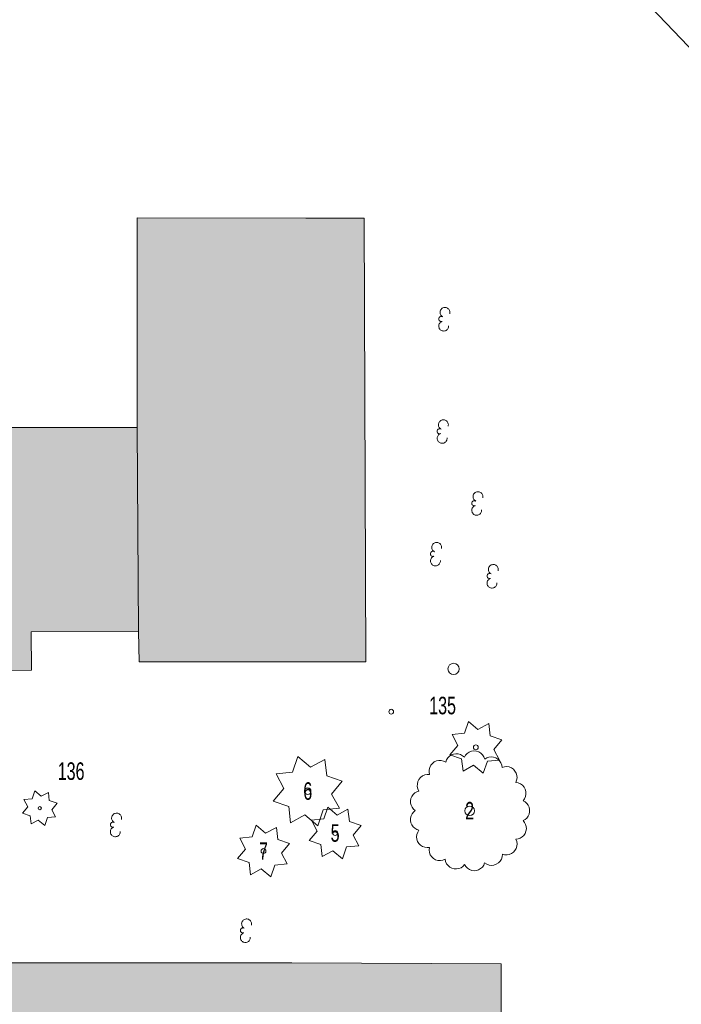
# Model space of a CAD drawing. Header units: metres. Extents: x -177922 to 5550634, y -507967 to 368279.
# Tile 27 of 125: x 1265433 to 1298463, y -94265 to -45099. Entities that reach past the tile are written whole.
import ezdxf

# ---------------------------------------------------------------- set-up
doc = ezdxf.new("R2010")
doc.units = ezdxf.units.M
doc.header["$LTSCALE"] = 0.05
for name, color, linetype in [('A_1_Schraffuren', 7, 'Continuous'), ('A_7_Bäume_Vermesser', 7, 'Continuous'), ('A_7_Gebäude Bestand', 7, 'Continuous'), ('A_7_K_Flurstücksgrenze', 7, 'Continuous'), ('A_7_Vermesser Bestand.Schraffuren', 7, 'Continuous')]:
    doc.layers.add(name, color=color, linetype=linetype)
doc.styles.add('ERSTELLTER_STIL_4', font='ARIALN.TTF', dxfattribs={"width": 0.8})

msp = doc.modelspace()

# ---------------------------------------------------------------- hatches: boundary and pattern name
at = {"layer": 'A_1_Schraffuren', "linetype": 'Continuous', "lineweight": 13}
for points in [[(1271365.653, -75645.562), (1271391.018, -77166.313), (1282716.321, -77167.283), (1282623.16, -55008.966), (1271305.344, -54990.215), (1271292.2, -65465.3)], [(1221846.226, -65463.526), (1221827.14, -75640.968), (1227466.898, -75612.9), (1227497.811, -77633.333), (1230998.566, -77630.325), (1230997.943, -75687.746), (1262611.979, -75678.124), (1262612.634, -77611.767), (1266019.926, -77587.875), (1266013.481, -75663.534), (1271365.653, -75645.562), (1271292.2, -65465.3)], [(1227466.898, -75612.9), (1223955.152, -75630.348), (1223943.024, -76998.752), (1223803.431, -76993.245), (1223688.117, -87122.427), (1226837.143, -87092.589), (1226778.972, -92223.419), (1200166.163, -92186.303), (1163151.38, -92335.005), (1163139.667, -74967.631), (1157215.52, -74972.649), (1157158.768, -92202.057), (1140867.442, -92166.648), (1140839.633, -101646.153), (1157127.676, -101641.146), (1289433.852, -101655.934), (1289477.537, -97323.115), (1289461.841, -92249.763), (1279017.399, -92187.054), (1230992.267, -92233.843), (1230998.566, -77630.325), (1227497.811, -77633.333)]]:
    msp.add_hatch(color=7, dxfattribs=at).paths.add_polyline_path(points)

# ---------------------------------------------------------------- linework, layer by layer
at = {"layer": 'A_1_Schraffuren', "color": 7, "linetype": 'Continuous', "lineweight": 13, "flags": 128}
for points in [[(1271365.653, -75645.562), (1271391.018, -77166.313), (1282716.321, -77167.283), (1282623.16, -55008.966), (1271305.344, -54990.215), (1271292.2, -65465.3)], [(1221846.226, -65463.526), (1221827.14, -75640.968), (1227466.898, -75612.9), (1227497.811, -77633.333), (1230998.566, -77630.325), (1230997.943, -75687.746), (1262611.979, -75678.124), (1262612.634, -77611.767), (1266019.926, -77587.875), (1266013.481, -75663.534), (1271365.653, -75645.562), (1271292.2, -65465.3)], [(1227466.898, -75612.9), (1223955.152, -75630.348), (1223943.024, -76998.752), (1223803.431, -76993.245), (1223688.117, -87122.427), (1226837.143, -87092.589), (1226778.972, -92223.419), (1200166.163, -92186.303), (1163151.38, -92335.005), (1163139.667, -74967.631), (1157215.52, -74972.649), (1157158.768, -92202.057), (1140867.442, -92166.648), (1140839.633, -101646.153), (1157127.676, -101641.146), (1289433.852, -101655.934), (1289477.537, -97323.115), (1289461.841, -92249.763), (1279017.399, -92187.054), (1230992.267, -92233.843), (1230998.566, -77630.325), (1227497.811, -77633.333)]]:
    msp.add_lwpolyline(points, close=True, dxfattribs=at)
at = {"layer": 'A_1_Schraffuren', "color": 92, "linetype": 'Continuous', "lineweight": 18, "flags": 128}
for points in [[(1286914.118, -81804.914), (1287495.903, -82004.293), (1287564.926, -82615.408), (1288094.474, -82326.221), (1288578.89, -82726.21), (1288779.898, -82129.514), (1289389.383, -82075.402), (1289100.197, -81545.854), (1289500.186, -81061.439), (1288918.401, -80862.06), (1288849.378, -80250.945), (1288304.919, -80538.502), (1287835.414, -80140.143), (1287636.035, -80721.927), (1287024.921, -80790.95), (1287312.478, -81335.41)], [(1285363.126, -85572.497), (1285301.497, -85673.059), (1285263.172, -85784.59), (1285249.976, -85901.788), (1285262.541, -86019.061), (1285300.263, -86130.808), (1285361.344, -86231.697), (1285442.871, -86316.917), (1285540.957, -86382.406), (1285650.923, -86425.039), (1285767.521, -86442.788), (1285885.187, -86434.792), (1285873.288, -86557.396), (1285889.48, -86679.51), (1285932.93, -86794.775), (1286001.364, -86897.2), (1286091.238, -86981.44), (1286197.863, -87043.129), (1286315.687, -87079.047), (1286438.593, -87087.329), (1286560.175, -87067.537), (1286674.111, -87020.709), (1286698.341, -87135.673), (1286746.87, -87242.681), (1286817.39, -87336.653), (1286906.565, -87413.151), (1287010.18, -87468.55), (1287123.32, -87500.229), (1287240.636, -87506.686), (1287356.57, -87487.621), (1287465.639, -87443.924), (1287562.665, -87377.679), (1287643.077, -87292.009), (1287706.226, -87391.09), (1287789.309, -87474.159), (1287888.398, -87537.301), (1287998.795, -87577.51), (1288115.277, -87592.892), (1288232.327, -87582.717), (1288344.409, -87547.467), (1288446.21, -87488.809), (1288532.915, -87409.524), (1288600.424, -87313.356), (1288645.528, -87204.869), (1288748.819, -87271.989), (1288864.631, -87313.957), (1288986.945, -87328.582), (1289109.383, -87315.108), (1289225.588, -87274.235), (1289329.51, -87208.098), (1289415.731, -87120.12), (1289479.777, -87014.897), (1289518.307, -86897.895), (1289529.321, -86775.208), (1289643.47, -86804.86), (1289761.339, -86809.013), (1289877.298, -86787.485), (1289985.816, -86741.296), (1290081.717, -86672.65), (1290160.427, -86584.82), (1290218.194, -86481.993), (1290252.262, -86369.076), (1290261.001, -86251.461), (1290243.995, -86134.762), (1290202.059, -86024.525), (1290316.351, -86009.157), (1290424.768, -85969.864), (1290522.379, -85908.453), (1290604.717, -85827.723), (1290668.034, -85731.339), (1290709.448, -85623.712), (1290727.065, -85509.753), (1290720.077, -85394.646), (1290688.812, -85283.647), (1290634.689, -85181.811), (1290560.178, -85093.799), (1290660.434, -85038.324), (1290746.73, -84962.953), (1290815.178, -84871.061), (1290862.696, -84766.795), (1290887.157, -84654.861), (1290887.441, -84540.277), (1290863.542, -84428.218), (1290816.538, -84323.721), (1290748.549, -84231.498), (1290662.623, -84155.689), (1290562.648, -84099.72), (1290635.577, -84001.395), (1290684.483, -83889.171), (1290706.851, -83768.81), (1290701.535, -83646.507), (1290668.817, -83528.539), (1290610.36, -83420.977), (1290529.185, -83329.348), (1290429.45, -83258.354), (1290316.291, -83211.657), (1290195.517, -83191.637), (1290241.174, -83079.742), (1290260.798, -82960.505), (1290253.415, -82839.883), (1290219.394, -82723.926), (1290160.442, -82618.44), (1290079.5, -82528.7), (1289980.631, -82459.209), (1289868.783, -82413.442), (1289749.562, -82393.7), (1289628.94, -82400.962), (1289512.945, -82434.87), (1289496.132, -82318.364), (1289454.471, -82208.273), (1289389.95, -82109.83), (1289305.627, -82027.699), (1289205.507, -81965.792), (1289094.359, -81927.05), (1288977.446, -81913.309), (1288860.341, -81925.232), (1288748.607, -81962.244), (1288647.54, -82022.592), (1288605.554, -81909.012), (1288539.316, -81807.654), (1288452.154, -81723.595), (1288348.458, -81661.071), (1288233.435, -81623.233), (1288112.868, -81611.97), (1287992.832, -81627.85), (1287879.344, -81670.086), (1287778.122, -81736.547), (1287694.257, -81823.884), (1287631.961, -81927.722), (1287543.82, -81849.699), (1287440.867, -81792.633), (1287328.003, -81759.226), (1287210.568, -81751.076), (1287094.167, -81768.562), (1286984.314, -81810.853), (1286886.238, -81875.946), (1286804.6, -81960.736), (1286743.27, -82061.205), (1286705.169, -82172.582), (1286597.462, -82117.777), (1286480.271, -82088.299), (1286359.451, -82085.618), (1286241.067, -82109.878), (1286131.038, -82159.855), (1286034.875, -82233.05), (1285957.406, -82325.793), (1285902.497, -82433.443), (1285872.901, -82550.61), (1285870.101, -82671.419), (1285894.243, -82789.834), (1285771.852, -82787.138), (1285652.001, -82812.069), (1285540.843, -82863.363), (1285444.101, -82938.372), (1285366.733, -83033.245), (1285312.732, -83143.113), (1285284.856, -83262.315), (1285284.545, -83384.737), (1285311.819, -83504.077), (1285365.275, -83614.208), (1285256.663, -83650.692), (1285158.184, -83709.275), (1285074.29, -83787.31), (1285008.744, -83881.293), (1284964.504, -83986.986), (1284943.561, -84099.641), (1284946.861, -84214.168), (1284974.252, -84325.432), (1285024.495, -84428.412), (1285095.339, -84518.461), (1285183.586, -84591.546), (1285094.063, -84664.234), (1285022.015, -84754.283), (1284970.732, -84857.571), (1284942.545, -84969.392), (1284938.751, -85084.643), (1284959.515, -85198.078), (1285003.885, -85304.522), (1285069.846, -85399.105), (1285154.394, -85477.533), (1285253.657, -85536.226)], [(1278090.939, -84116.656), (1278866.651, -84382.494), (1278958.682, -85197.314), (1279664.746, -84811.731), (1280310.634, -85345.05), (1280578.646, -84549.456), (1281391.292, -84477.307), (1281005.71, -83771.243), (1281539.029, -83125.355), (1280763.316, -82859.516), (1280671.285, -82044.697), (1279945.339, -82428.107), (1279319.333, -81896.96), (1279053.495, -82672.673), (1278238.675, -82764.704), (1278622.085, -83490.65)], [(1265572.927, -84719.643), (1265960.784, -84852.562), (1266006.799, -85259.972), (1266359.831, -85067.18), (1266682.775, -85333.84), (1266816.781, -84936.043), (1267223.104, -84899.968), (1267030.313, -84546.936), (1267296.972, -84223.992), (1266909.116, -84091.073), (1266863.1, -83683.663), (1266500.128, -83875.368), (1266187.124, -83609.795), (1266054.205, -83997.651), (1265646.796, -84043.667), (1265838.5, -84406.64)], [(1279887.429, -86082.204), (1280469.213, -86281.583), (1280538.236, -86892.697), (1281067.784, -86603.51), (1281552.2, -87003.499), (1281753.209, -86406.804), (1282362.694, -86352.692), (1282073.507, -85823.144), (1282473.496, -85338.728), (1281891.712, -85139.349), (1281822.688, -84528.235), (1281278.229, -84815.792), (1280808.724, -84417.432), (1280609.345, -84999.217), (1279998.231, -85068.24), (1280285.788, -85612.699)], [(1276311.846, -86985.153), (1276893.63, -87184.532), (1276962.653, -87795.646), (1277492.201, -87506.46), (1277976.617, -87906.449), (1278177.626, -87309.753), (1278787.111, -87255.641), (1278497.924, -86726.093), (1278897.913, -86241.677), (1278316.129, -86042.298), (1278247.106, -85431.184), (1277702.646, -85718.741), (1277233.142, -85320.382), (1277033.763, -85902.166), (1276422.648, -85971.189), (1276710.205, -86515.648)]]:
    msp.add_lwpolyline(points, close=True, dxfattribs=at)
at = {"layer": 'A_7_Gebäude Bestand', "color": 7, "linetype": 'Continuous', "lineweight": 13}
for p, q in [((1271305.344, -54990.215), (1271292.2, -65465.3)), ((1279720.325, -55004.152), (1271305.344, -54990.215)), ((1282623.16, -55008.966), (1279720.325, -55004.152)), ((1282716.321, -77167.283), (1282623.16, -55008.966)), ((1221846.226, -65463.526), (1271292.2, -65465.3)), ((1271365.653, -75645.562), (1271292.2, -65465.3)), ((1271365.653, -75645.562), (1266013.481, -75663.534)), ((1266019.926, -77587.875), (1266013.481, -75663.534)), ((1271391.018, -77166.313), (1271365.653, -75645.562)), ((1282716.321, -77167.283), (1271391.018, -77166.313)), ((1266019.926, -77587.875), (1262612.904, -77612.094)), ((1279017.399, -92187.054), (1230992.267, -92233.843)), ((1289461.841, -92249.763), (1279017.399, -92187.054)), ((1289477.537, -97323.115), (1289461.841, -92249.763))]:
    msp.add_line(p, q, dxfattribs=at)
at = {"layer": 'A_7_K_Flurstücksgrenze', "color": 190, "linetype": 'Continuous', "lineweight": 18}
msp.add_line((1296953.93, -44495.596), (1311449.941, -59610.389), dxfattribs=at)
at = {"layer": 'A_7_Vermesser Bestand.Schraffuren', "color": 255, "linetype": 'Continuous', "lineweight": 18}
for points in [[(1286903.251, -59782.248), (1286910.433, -59743.222), (1286911.285, -59703.55), (1286905.786, -59664.254), (1286894.077, -59626.339), (1286876.461, -59590.783), (1286853.388, -59558.5), (1286825.453, -59530.32), (1286793.373, -59506.964), (1286757.974, -59489.036), (1286720.164, -59476.997), (1286680.914, -59471.153), (1286641.238, -59471.658), (1286602.151, -59478.496), (1286564.658, -59491.493), (1286529.727, -59510.316), (1286498.25, -59534.477), (1286471.04, -59563.36), (1286448.796, -59596.22), (1286432.089, -59632.211), (1286421.348, -59670.41), (1286416.848, -59709.835), (1286418.709, -59749.472), (1286426.88, -59788.302), (1286441.15, -59825.328), (1286461.155, -59859.598), (1286486.38, -59890.229), (1286516.175, -59916.436), (1286549.775, -59937.544), (1286523.786, -59924.387), (1286495.488, -59917.474), (1286466.358, -59917.162), (1286437.919, -59923.471), (1286411.655, -59936.07), (1286388.936, -59954.301), (1286370.947, -59977.215), (1286358.628, -60003.613), (1286352.624, -60032.117), (1286353.245, -60061.241), (1286360.461, -60089.463), (1286373.895, -60115.312), (1286392.845, -60137.436), (1286416.32, -60154.682), (1286443.099, -60166.149), (1286471.783, -60171.237), (1286500.871, -60169.685), (1286528.848, -60161.569), (1286491.919, -60176.089), (1286457.786, -60196.324), (1286427.324, -60221.753), (1286401.318, -60251.725), (1286380.437, -60285.467), (1286365.216, -60322.112), (1286356.046, -60360.719), (1286353.166, -60400.295), (1286356.646, -60439.823), (1286366.398, -60478.285), (1286382.171, -60514.697), (1286403.561, -60548.12), (1286430.019, -60577.692), (1286460.859, -60602.659), (1286495.296, -60622.375), (1286532.44, -60636.335), (1286571.336, -60644.179), (1286610.989, -60645.706), (1286650.374, -60640.878), (1286688.482, -60629.817), (1286724.332, -60612.807), (1286757.003, -60590.289), (1286785.656, -60562.838), (1286809.553, -60531.159), (1286828.082, -60496.069), (1286840.764, -60458.471), (1286847.274, -60419.328), (1286847.445, -60379.647)], [(1286824.458, -65389.727), (1286831.64, -65350.701), (1286832.493, -65311.029), (1286826.993, -65271.733), (1286815.284, -65233.818), (1286797.668, -65198.261), (1286774.595, -65165.979), (1286746.66, -65137.799), (1286714.58, -65114.443), (1286679.181, -65096.515), (1286641.371, -65084.476), (1286602.122, -65078.632), (1286562.445, -65079.137), (1286523.358, -65085.975), (1286485.865, -65098.972), (1286450.935, -65117.795), (1286419.457, -65141.956), (1286392.248, -65170.839), (1286370.003, -65203.698), (1286353.296, -65239.69), (1286342.555, -65277.889), (1286338.056, -65317.314), (1286339.917, -65356.951), (1286348.087, -65395.781), (1286362.357, -65432.807), (1286382.362, -65467.077), (1286407.587, -65497.708), (1286437.382, -65523.914), (1286470.982, -65545.023), (1286444.993, -65531.866), (1286416.695, -65524.953), (1286387.565, -65524.641), (1286359.126, -65530.949), (1286332.862, -65543.549), (1286310.143, -65561.78), (1286292.154, -65584.694), (1286279.836, -65611.091), (1286273.831, -65639.596), (1286274.452, -65668.72), (1286281.669, -65696.942), (1286295.103, -65722.791), (1286314.052, -65744.915), (1286337.528, -65762.161), (1286364.306, -65773.628), (1286392.99, -65778.716), (1286422.078, -65777.164), (1286450.055, -65769.048), (1286413.126, -65783.568), (1286378.993, -65803.803), (1286348.532, -65829.232), (1286322.525, -65859.204), (1286301.644, -65892.946), (1286286.423, -65929.591), (1286277.253, -65968.198), (1286274.373, -66007.773), (1286277.853, -66047.301), (1286287.605, -66085.764), (1286303.379, -66122.176), (1286324.768, -66155.598), (1286351.226, -66185.171), (1286382.066, -66210.138), (1286416.503, -66229.854), (1286453.647, -66243.814), (1286492.544, -66251.658), (1286532.196, -66253.185), (1286571.582, -66248.357), (1286609.689, -66237.296), (1286645.54, -66220.286), (1286678.211, -66197.767), (1286706.864, -66170.316), (1286730.761, -66138.638), (1286749.289, -66103.548), (1286761.972, -66065.95), (1286768.482, -66026.807), (1286768.653, -65987.126)], [(1288550.728, -68981.959), (1288557.91, -68942.932), (1288558.762, -68903.261), (1288553.263, -68863.964), (1288541.554, -68826.05), (1288523.938, -68790.493), (1288500.865, -68758.21), (1288472.93, -68730.031), (1288440.85, -68706.675), (1288405.451, -68688.747), (1288367.641, -68676.707), (1288328.391, -68670.864), (1288288.715, -68671.368), (1288249.628, -68678.207), (1288212.135, -68691.204), (1288177.205, -68710.027), (1288145.727, -68734.187), (1288118.518, -68763.07), (1288096.273, -68795.93), (1288079.566, -68831.921), (1288068.825, -68870.121), (1288064.325, -68909.545), (1288066.186, -68949.183), (1288074.357, -68988.013), (1288088.627, -69025.039), (1288108.632, -69059.309), (1288133.857, -69089.94), (1288163.652, -69116.146), (1288197.252, -69137.255), (1288171.263, -69124.098), (1288142.965, -69117.185), (1288113.835, -69116.873), (1288085.396, -69123.181), (1288059.132, -69135.781), (1288036.413, -69154.012), (1288018.424, -69176.926), (1288006.105, -69203.323), (1288000.101, -69231.828), (1288000.722, -69260.951), (1288007.938, -69289.174), (1288021.372, -69315.023), (1288040.322, -69337.146), (1288063.797, -69354.393), (1288090.576, -69365.86), (1288119.26, -69370.948), (1288148.348, -69369.396), (1288176.325, -69361.28), (1288139.396, -69375.8), (1288105.263, -69396.035), (1288074.801, -69421.464), (1288048.795, -69451.435), (1288027.914, -69485.178), (1288012.693, -69521.823), (1288003.523, -69560.43), (1288000.643, -69600.005), (1288004.123, -69639.533), (1288013.875, -69677.996), (1288029.649, -69714.408), (1288051.038, -69747.83), (1288077.496, -69777.403), (1288108.336, -69802.37), (1288142.773, -69822.086), (1288179.917, -69836.046), (1288218.813, -69843.89), (1288258.466, -69845.417), (1288297.851, -69840.589), (1288335.959, -69829.528), (1288371.809, -69812.518), (1288404.481, -69789.999), (1288433.133, -69762.548), (1288457.03, -69730.87), (1288475.559, -69695.78), (1288488.241, -69658.182), (1288494.751, -69619.039), (1288494.922, -69579.358)], [(1286491.075, -71508.844), (1286498.256, -71469.818), (1286499.109, -71430.146), (1286493.609, -71390.85), (1286481.9, -71352.935), (1286464.284, -71317.379), (1286441.211, -71285.096), (1286413.276, -71256.916), (1286381.197, -71233.56), (1286345.797, -71215.632), (1286307.987, -71203.593), (1286268.738, -71197.749), (1286229.061, -71198.254), (1286189.974, -71205.092), (1286152.481, -71218.09), (1286117.551, -71236.912), (1286086.073, -71261.073), (1286058.864, -71289.956), (1286036.619, -71322.816), (1286019.912, -71358.807), (1286009.171, -71397.006), (1286004.672, -71436.431), (1286006.533, -71476.068), (1286014.703, -71514.898), (1286028.973, -71551.924), (1286048.978, -71586.194), (1286074.203, -71616.825), (1286103.998, -71643.032), (1286137.598, -71664.14), (1286111.609, -71650.983), (1286083.311, -71644.07), (1286054.181, -71643.758), (1286025.742, -71650.067), (1285999.479, -71662.666), (1285976.76, -71680.897), (1285958.77, -71703.811), (1285946.452, -71730.209), (1285940.447, -71758.713), (1285941.068, -71787.837), (1285948.285, -71816.059), (1285961.719, -71841.908), (1285980.668, -71864.032), (1286004.144, -71881.278), (1286030.922, -71892.745), (1286059.606, -71897.833), (1286088.694, -71896.281), (1286116.671, -71888.165), (1286079.742, -71902.685), (1286045.609, -71922.92), (1286015.148, -71948.349), (1285989.141, -71978.321), (1285968.261, -72012.063), (1285953.04, -72048.708), (1285943.87, -72087.315), (1285940.989, -72126.891), (1285944.469, -72166.419), (1285954.221, -72204.881), (1285969.995, -72241.293), (1285991.384, -72274.716), (1286017.842, -72304.288), (1286048.682, -72329.255), (1286083.119, -72348.971), (1286120.263, -72362.931), (1286159.16, -72370.775), (1286198.812, -72372.303), (1286238.198, -72367.474), (1286276.305, -72356.413), (1286312.156, -72339.403), (1286344.827, -72316.885), (1286373.48, -72289.434), (1286397.377, -72257.756), (1286415.905, -72222.665), (1286428.588, -72185.067), (1286435.098, -72145.924), (1286435.269, -72106.243)], [(1289315.908, -72616.383), (1289323.089, -72577.356), (1289323.942, -72537.685), (1289318.442, -72498.388), (1289306.734, -72460.473), (1289289.117, -72424.917), (1289266.044, -72392.634), (1289238.109, -72364.454), (1289206.03, -72341.098), (1289170.63, -72323.171), (1289132.82, -72311.131), (1289093.571, -72305.288), (1289053.894, -72305.792), (1289014.807, -72312.631), (1288977.315, -72325.628), (1288942.384, -72344.451), (1288910.906, -72368.611), (1288883.697, -72397.494), (1288861.452, -72430.354), (1288844.745, -72466.345), (1288834.004, -72504.545), (1288829.505, -72543.969), (1288831.366, -72583.607), (1288839.536, -72622.437), (1288853.806, -72659.463), (1288873.812, -72693.732), (1288899.036, -72724.363), (1288928.831, -72750.57), (1288962.431, -72771.679), (1288936.442, -72758.522), (1288908.144, -72751.609), (1288879.015, -72751.296), (1288850.575, -72757.605), (1288824.312, -72770.205), (1288801.593, -72788.436), (1288783.603, -72811.35), (1288771.285, -72837.747), (1288765.281, -72866.252), (1288765.901, -72895.375), (1288773.118, -72923.598), (1288786.552, -72949.447), (1288805.501, -72971.57), (1288828.977, -72988.817), (1288855.755, -73000.283), (1288884.439, -73005.372), (1288913.527, -73003.82), (1288941.504, -72995.704), (1288904.576, -73010.224), (1288870.443, -73030.459), (1288839.981, -73055.888), (1288813.974, -73085.859), (1288793.094, -73119.601), (1288777.873, -73156.247), (1288768.703, -73194.854), (1288765.822, -73234.429), (1288769.302, -73273.957), (1288779.054, -73312.42), (1288794.828, -73348.831), (1288816.217, -73382.254), (1288842.675, -73411.827), (1288873.515, -73436.793), (1288907.952, -73456.51), (1288945.096, -73470.47), (1288983.993, -73478.314), (1289023.645, -73479.841), (1289063.031, -73475.013), (1289101.138, -73463.952), (1289136.989, -73446.942), (1289169.66, -73424.423), (1289198.313, -73396.972), (1289222.21, -73365.294), (1289240.738, -73330.204), (1289253.421, -73292.606), (1289259.931, -73253.463), (1289260.102, -73213.782)], [(1270508.743, -85033.757), (1270515.924, -84994.73), (1270516.777, -84955.059), (1270511.278, -84915.762), (1270499.569, -84877.847), (1270481.953, -84842.291), (1270458.88, -84810.008), (1270430.945, -84781.828), (1270398.865, -84758.472), (1270363.465, -84740.545), (1270325.655, -84728.505), (1270286.406, -84722.662), (1270246.73, -84723.166), (1270207.643, -84730.005), (1270170.15, -84743.002), (1270135.219, -84761.825), (1270103.742, -84785.985), (1270076.532, -84814.868), (1270054.287, -84847.728), (1270037.581, -84883.719), (1270026.84, -84921.919), (1270022.34, -84961.343), (1270024.201, -85000.981), (1270032.371, -85039.811), (1270046.641, -85076.837), (1270066.647, -85111.106), (1270091.872, -85141.737), (1270121.666, -85167.944), (1270155.267, -85189.053), (1270129.277, -85175.896), (1270100.98, -85168.983), (1270071.85, -85168.67), (1270043.411, -85174.979), (1270017.147, -85187.579), (1269994.428, -85205.81), (1269976.439, -85228.724), (1269964.12, -85255.121), (1269958.116, -85283.626), (1269958.737, -85312.749), (1269965.953, -85340.972), (1269979.387, -85366.821), (1269998.336, -85388.944), (1270021.812, -85406.191), (1270048.591, -85417.657), (1270077.274, -85422.746), (1270106.363, -85421.194), (1270134.339, -85413.078), (1270097.411, -85427.598), (1270063.278, -85447.833), (1270032.816, -85473.262), (1270006.81, -85503.233), (1269985.929, -85536.975), (1269970.708, -85573.621), (1269961.538, -85612.228), (1269958.657, -85651.803), (1269962.138, -85691.331), (1269971.889, -85729.794), (1269987.663, -85766.205), (1270009.052, -85799.628), (1270035.51, -85829.201), (1270066.35, -85854.167), (1270100.787, -85873.884), (1270137.932, -85887.844), (1270176.828, -85895.688), (1270216.48, -85897.215), (1270255.866, -85892.387), (1270293.974, -85881.326), (1270329.824, -85864.316), (1270362.495, -85841.797), (1270391.148, -85814.346), (1270415.045, -85782.668), (1270433.574, -85747.578), (1270446.256, -85709.98), (1270452.766, -85670.837), (1270452.937, -85631.156)], [(1277000.561, -90315.154), (1277007.743, -90276.128), (1277008.595, -90236.456), (1277003.096, -90197.16), (1276991.387, -90159.245), (1276973.771, -90123.689), (1276950.698, -90091.406), (1276922.763, -90063.226), (1276890.683, -90039.87), (1276855.284, -90021.942), (1276817.474, -90009.903), (1276778.225, -90004.059), (1276738.548, -90004.564), (1276699.461, -90011.402), (1276661.968, -90024.4), (1276627.038, -90043.222), (1276595.56, -90067.383), (1276568.351, -90096.266), (1276546.106, -90129.126), (1276529.399, -90165.117), (1276518.658, -90203.316), (1276514.159, -90242.741), (1276516.02, -90282.378), (1276524.19, -90321.208), (1276538.46, -90358.234), (1276558.465, -90392.504), (1276583.69, -90423.135), (1276613.485, -90449.342), (1276647.085, -90470.45), (1276621.096, -90457.293), (1276592.798, -90450.38), (1276563.668, -90450.068), (1276535.229, -90456.377), (1276508.965, -90468.976), (1276486.246, -90487.207), (1276468.257, -90510.121), (1276455.938, -90536.519), (1276449.934, -90565.023), (1276450.555, -90594.147), (1276457.771, -90622.369), (1276471.205, -90648.218), (1276490.155, -90670.342), (1276513.631, -90687.588), (1276540.409, -90699.055), (1276569.093, -90704.143), (1276598.181, -90702.591), (1276626.158, -90694.475), (1276589.229, -90708.995), (1276555.096, -90729.23), (1276524.635, -90754.659), (1276498.628, -90784.631), (1276477.747, -90818.373), (1276462.526, -90855.018), (1276453.356, -90893.625), (1276450.476, -90933.201), (1276453.956, -90972.729), (1276463.708, -91011.191), (1276479.482, -91047.603), (1276500.871, -91081.026), (1276527.329, -91110.598), (1276558.169, -91135.565), (1276592.606, -91155.281), (1276629.75, -91169.241), (1276668.646, -91177.085), (1276708.299, -91178.613), (1276747.685, -91173.784), (1276785.792, -91162.723), (1276821.643, -91145.713), (1276854.314, -91123.195), (1276882.967, -91095.744), (1276906.864, -91064.066), (1276925.392, -91028.975), (1276938.075, -90991.377), (1276944.585, -90952.234), (1276944.755, -90912.553)]]:
    msp.add_lwpolyline(points, dxfattribs=at)
for centre, radius in [((1287092.094, -77515.583), 280), ((1283982.514, -79655.136), 120), ((1288207.152, -81433.176), 120), ((1279814.984, -83621.005), 160), ((1266434.95, -84471.817), 80), ((1287894.204, -84603.713), 240), ((1281180.462, -85710.466), 120), ((1277604.88, -86613.415), 120)]:
    msp.add_circle(centre, radius, dxfattribs=at)

# ---------------------------------------------------------------- texts
at = {"layer": 'A_7_Bäume_Vermesser', "color": 92, "linetype": 'Continuous', "lineweight": 18, "char_height": 875, "attachment_point": 5, "style": 'ERSTELLTER_STIL_4'}
for s, insert in [('\\A1;{\\pqc;\\fArial Narrow|b0|i0|c0|p0;\\W0.800000;135}', (1286546.243, -79352.105)), ('\\A1;{\\pqc;\\fArial Narrow|b0|i0|c0|p0;\\W0.800000;136}', (1267999.629, -82627.673)), ('\\A1;{\\pqc;\\fArial Narrow|b0|i0|c0|p0;\\W0.800000;6}', (1279814.984, -83622.11)), ('\\A1;{\\pqc;\\fArial Narrow|b0|i0|c0|p0;\\W0.800000;2}', (1287894.204, -84597.278)), ('\\A1;{\\pqc;\\fArial Narrow|b0|i0|c0|p0;\\W0.800000;5}', (1281180.462, -85718.004)), ('\\A1;{\\pqc;\\fArial Narrow|b0|i0|c0|p0;\\W0.800000;7}', (1277604.88, -86613.414))]:
    msp.add_mtext(s, dxfattribs=dict(at, insert=insert))

doc.saveas('drawing.dxf')
